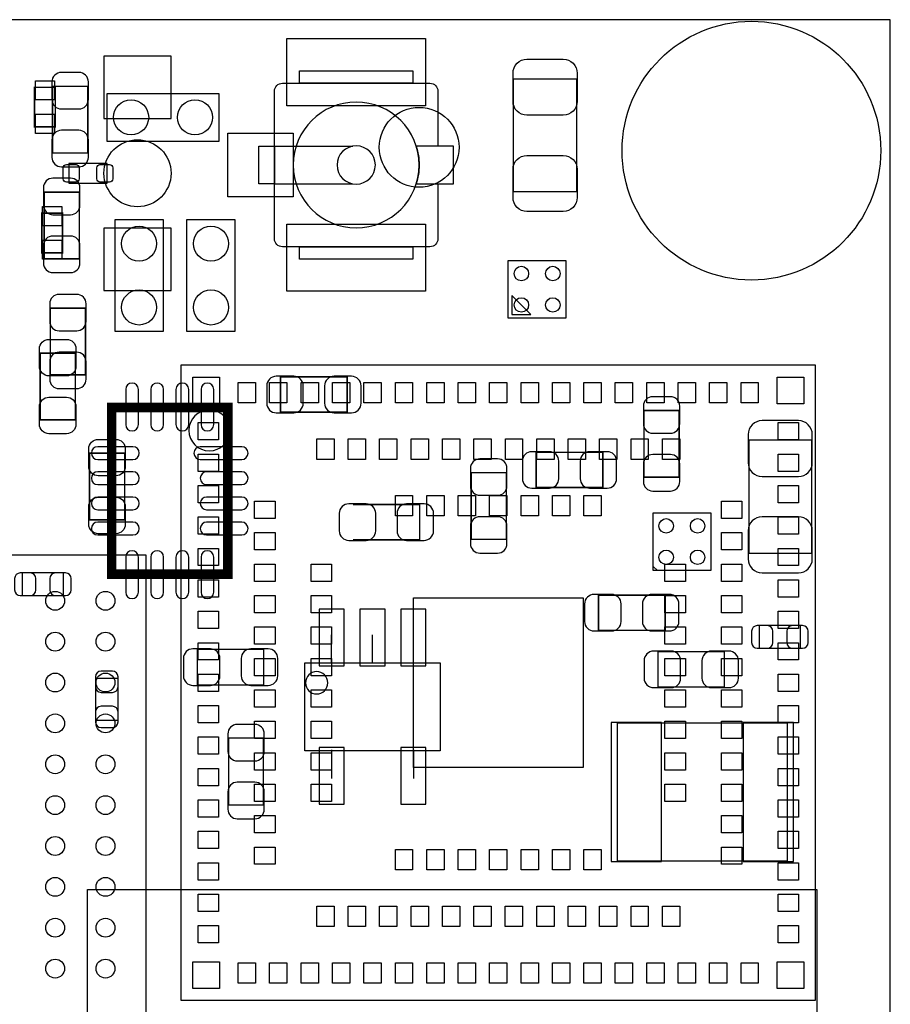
# Model space of a CAD drawing. Extents: x 6 to 62.7, y -1.8 to 30.1.
# Tile 7 of 7: x 47.4 to 61.2, y 14.5 to 30.1. Entities that reach past the tile are written whole.
import ezdxf

# ---------------------------------------------------------------- set-up
doc = ezdxf.new("R2010")
doc.units = 0
for name, color, linetype in [('BG_OUTLINE', 5, 'CONTINUOUS'), ('PG_ASSEMBLY_BOTTOM', 43, 'CONTINUOUS'), ('PG_ASSEMBLY_TOP', 23, 'CONTINUOUS'), ('PIN_BOTTOM', 211, 'CONTINUOUS'), ('PIN_TOP', 173, 'CONTINUOUS')]:
    doc.layers.add(name, color=color, linetype=linetype)

msp = doc.modelspace()

# ---------------------------------------------------------------- linework, layer by layer
at = {"layer": 'BG_OUTLINE'}
for points in [[(6.031992, 0), (61.210952, 0), (61.210952, 30.1117), (6.031992, 30.1117)], [(6.031992, 30.1117), (6.031992, 0), (61.210952, 0), (61.210952, 30.1117)]]:
    msp.add_lwpolyline(points, close=True, dxfattribs=at)
at = {"layer": 'PG_ASSEMBLY_BOTTOM'}
for points, const_width in [([(47.880778, 27.992324), (48.440594, 27.992324), (48.440594, 29.05252), (47.880778, 29.05252), (47.880778, 27.992324)], 0.024892), ([(48.306228, 27.370278), (47.746412, 27.370278), (47.746412, 26.310082), (48.306228, 26.310082), (48.306228, 27.370278)], 0.024892), ([(47.845472, 24.463502), (48.405288, 24.463502), (48.405288, 25.523698), (47.845472, 25.523698), (47.845472, 24.463502)], 0.024892), ([(51.509422, 24.430228), (51.509422, 23.870412), (52.569618, 23.870412), (52.569618, 24.430228), (51.509422, 24.430228)], 0.024892), ([(50.67046, 23.94458), (50.67046, 21.29282), (48.82134, 21.29282), (48.82134, 23.94458), (50.67046, 23.94458)], 0.1524), ([(57.291732, 22.835362), (57.851548, 22.835362), (57.851548, 23.895558), (57.291732, 23.895558), (57.291732, 22.835362)], 0.024892), ([(55.575962, 23.231348), (55.575962, 22.671532), (56.636158, 22.671532), (56.636158, 23.231348), (55.575962, 23.231348)], 0.024892), ([(54.540912, 21.847302), (55.100728, 21.847302), (55.100728, 22.907498), (54.540912, 22.907498), (54.540912, 21.847302)], 0.024892), ([(52.662582, 21.840952), (53.722778, 21.840952), (53.722778, 22.400768), (52.662582, 22.400768)], 0.024892), ([(57.626758, 20.400772), (57.626758, 20.960588), (56.566562, 20.960588), (56.566562, 20.400772), (57.626758, 20.400772)], 0.024892)]:
    msp.add_lwpolyline(points, dxfattribs=dict(at, const_width=const_width))
for points in [[(58.959496, 21.625052), (59.959748, 21.625052), (59.959748, 23.424896), (58.959496, 23.424896), (58.959496, 21.625052)], [(47.396654, 21.312886), (47.396654, 20.952714), (48.056546, 20.952714), (48.056546, 21.312886), (47.396654, 21.312886)], [(57.435242, 21.41601), (57.507886, 21.352002)], [(59.783726, 20.114514), (59.783726, 20.474686), (59.123834, 20.474686), (59.123834, 20.114514), (59.783726, 20.114514)], [(52.32146, 19.87042), (52.32146, 20.32762)], [(52.9717, 19.87042), (52.9717, 20.32762)], [(53.62194, 19.87042), (53.62194, 20.32762)], [(50.183542, 20.094448), (50.183542, 19.534632), (51.243738, 19.534632), (51.243738, 20.094448), (50.183542, 20.094448)], [(57.513982, 20.058888), (57.513982, 19.499072), (58.574178, 19.499072), (58.574178, 20.058888), (57.513982, 20.058888)], [(51.896518, 19.884644), (54.046628, 19.884644), (54.046628, 18.484596), (51.896518, 18.484596), (51.896518, 19.884644)], [(48.562768, 18.972276), (48.92294, 18.972276), (48.92294, 19.632168), (48.562768, 19.632168), (48.562768, 18.972276)], [(59.56935, 16.730726), (56.86933, 16.730726), (56.86933, 18.93062), (59.56935, 18.93062), (59.56935, 16.730726)], [(50.680112, 17.623282), (51.239928, 17.623282), (51.239928, 18.683478), (50.680112, 18.683478), (50.680112, 17.623282)], [(52.32146, 18.49882), (52.32146, 18.04162)], [(53.62194, 18.49882), (53.62194, 18.04162)]]:
    msp.add_lwpolyline(points, dxfattribs=at)
for points in [[(57.435242, 22.269958), (58.353198, 22.269958), (58.353198, 21.352002), (57.435242, 21.352002)], [(60.03925, 16.278352), (60.03925, 3.178302), (48.439324, 3.178302), (48.439324, 16.278352)]]:
    msp.add_lwpolyline(points, close=True, dxfattribs=at)
msp.add_lwpolyline([(52.2605, 19.56562, 1), (51.9049, 19.56562, 1), (52.2605, 19.56562)], format="xyb", dxfattribs=at)
at = {"layer": 'PG_ASSEMBLY_TOP'}
for points in [[(51.810666, 29.299408), (53.614066, 29.299408), (53.614066, 29.101288), (51.810666, 29.101288)], [(51.162966, 28.100528), (51.411886, 28.100528), (51.411886, 27.501088), (51.162966, 27.501088)], [(48.749458, 27.513788), (48.749458, 27.823668), (48.139858, 27.823668), (48.139858, 27.513788)], [(51.810666, 26.500328), (53.614066, 26.500328), (53.614066, 26.302208), (51.810666, 26.302208)], [(55.19039, 25.42413), (55.490364, 25.42413), (55.19039, 25.724104)], [(49.922938, 14.5161), (60.022994, 14.5161), (60.022994, 24.616156), (49.922938, 24.616156)]]:
    msp.add_lwpolyline(points, close=True, dxfattribs=at)
for points in [[(56.217566, 27.372818), (55.217314, 27.372818), (55.217314, 29.172662), (56.217566, 29.172662), (56.217566, 27.372818)], [(54.012846, 28.974288), (54.012846, 28.100528)], [(50.527966, 28.176728), (48.749966, 28.176728), (48.749966, 28.938728), (50.527966, 28.938728), (50.527966, 28.176728)], [(51.411886, 28.100528), (52.659026, 28.100528)], [(51.411886, 27.501088), (52.659026, 27.501088)], [(49.638966, 26.932128), (49.638966, 25.154128), (48.876966, 25.154128), (48.876966, 26.932128), (49.638966, 26.932128)], [(50.019966, 25.154128), (50.019966, 26.932128), (50.781966, 26.932128), (50.781966, 25.154128), (50.019966, 25.154128)], [(56.049418, 25.365202), (55.131462, 25.365202), (55.131462, 26.283158), (56.049418, 26.283158), (56.049418, 25.365202)], [(39.272464, 6.49478), (49.37252, 6.49478), (49.37252, 21.59508), (39.907464, 21.59508), (39.272464, 20.96008), (39.272464, 6.49478)]]:
    msp.add_lwpolyline(points, dxfattribs=at)
for points, const_width in [([(47.595282, 28.406344), (47.595282, 29.036264), (47.925482, 29.036264), (47.925482, 28.406344), (47.595282, 28.406344)], 0.0254), ([(47.70882, 26.40584), (47.70882, 27.03576), (48.03902, 27.03576), (48.03902, 26.40584), (47.70882, 26.40584)], 0.0254), ([(47.682912, 24.807418), (48.242728, 24.807418), (48.242728, 23.747222), (47.682912, 23.747222), (47.682912, 24.807418)], 0.024892), ([(49.027588, 22.157182), (48.467772, 22.157182), (48.467772, 23.217378), (49.027588, 23.217378), (49.027588, 22.157182)], 0.024892)]:
    msp.add_lwpolyline(points, dxfattribs=dict(at, const_width=const_width))
for points in [[(54.012846, 27.501088), (54.012846, 26.627328, -0.411882), (53.885846, 26.500328), (51.538886, 26.500328, -0.411882), (51.411886, 26.627328), (51.411886, 28.974288, -0.411882), (51.538886, 29.101288), (53.885846, 29.101288, -0.411882), (54.012846, 28.974288)], [(53.713126, 27.800808, 1), (51.711606, 27.800808, 1), (53.713126, 27.800808)], [(53.017166, 27.800808, 1), (52.407566, 27.800808, 1), (53.017166, 27.800808)], [(50.70094, 23.579328, 1), (50.050192, 23.579328, 1), (50.70094, 23.579328)]]:
    msp.add_lwpolyline(points, format="xyb", dxfattribs=at)
msp.add_lwpolyline([(53.667406, 27.501088), (54.261766, 27.501088), (54.261766, 28.100528), (53.667406, 28.100528, -0.076444), (53.713126, 27.800808, -0.07684)], format="xyb", close=True, dxfattribs=at)
at = {"layer": 'PIN_BOTTOM'}
for points in [[(48.699166, 29.531818), (48.699166, 28.541218), (49.765966, 28.541218), (49.765966, 29.531818)], [(48.699166, 26.796238), (48.699166, 25.805638), (49.765966, 25.805638), (49.765966, 26.796238)], [(52.121435, 20.734401), (52.121435, 19.834479), (52.521485, 19.834479), (52.521485, 20.734401)], [(52.771675, 20.734401), (52.771675, 19.834479), (53.171725, 19.834479), (53.171725, 20.734401)], [(53.421915, 20.734401), (53.421915, 19.834479), (53.821965, 19.834479), (53.821965, 20.734401)], [(57.57037, 16.7259), (57.57037, 18.9357), (56.77027, 18.9357), (56.77027, 16.7259)], [(59.66841, 16.7259), (59.66841, 18.9357), (58.86831, 18.9357), (58.86831, 16.7259)], [(52.121435, 18.534761), (52.121435, 17.634839), (52.521485, 17.634839), (52.521485, 18.534761)], [(53.421915, 18.534761), (53.421915, 17.634839), (53.821965, 17.634839), (53.821965, 18.534761)]]:
    msp.add_lwpolyline(points, close=True, dxfattribs=at)
for points in [[(47.870618, 29.12237), (47.870618, 28.842462, 0.414846), (48.020732, 28.692348), (48.30064, 28.692348, 0.414846), (48.450754, 28.842462), (48.450754, 29.12237, 0.414846), (48.30064, 29.272484), (48.020732, 29.272484, 0.414846)], [(48.450754, 27.922474), (48.450754, 28.202382, 0.414846), (48.30064, 28.352496), (48.020732, 28.352496, 0.414846), (47.870618, 28.202382), (47.870618, 27.922474, 0.414846), (48.020732, 27.77236), (48.30064, 27.77236, 0.414846)], [(47.736252, 27.440128), (47.736252, 27.16022, 0.414846), (47.886366, 27.010106), (48.166274, 27.010106, 0.414846), (48.316388, 27.16022), (48.316388, 27.440128, 0.414846), (48.166274, 27.590242), (47.886366, 27.590242, 0.414846)], [(48.316388, 26.240232), (48.316388, 26.52014, 0.414846), (48.166274, 26.670254), (47.886366, 26.670254, 0.414846), (47.736252, 26.52014), (47.736252, 26.240232, 0.414846), (47.886366, 26.090118), (48.166274, 26.090118, 0.414846)], [(47.835312, 25.593548), (47.835312, 25.31364, 0.414846), (47.985426, 25.163526), (48.265334, 25.163526, 0.414846), (48.415448, 25.31364), (48.415448, 25.593548, 0.414846), (48.265334, 25.743662), (47.985426, 25.743662, 0.414846)], [(48.415448, 24.393652), (48.415448, 24.67356, 0.414846), (48.265334, 24.823674), (47.985426, 24.823674, 0.414846), (47.835312, 24.67356), (47.835312, 24.393652, 0.414846), (47.985426, 24.243538), (48.265334, 24.243538, 0.414846)], [(51.439572, 23.860252), (51.71948, 23.860252, 0.414846), (51.869594, 24.010366), (51.869594, 24.290274, 0.414846), (51.71948, 24.440388), (51.439572, 24.440388, 0.414846), (51.289458, 24.290274), (51.289458, 24.010366, 0.414846)], [(52.639468, 24.440388), (52.35956, 24.440388, 0.414846), (52.209446, 24.290274), (52.209446, 24.010366, 0.414846), (52.35956, 23.860252), (52.639468, 23.860252, 0.414846), (52.789582, 24.010366), (52.789582, 24.290274, 0.414846)], [(49.24806, 23.6728), (49.24806, 24.2316, 1), (49.04486, 24.2316), (49.04486, 23.6728, 1)], [(49.64684, 23.6728), (49.64684, 24.2316, 1), (49.44364, 24.2316), (49.44364, 23.6728, 1)], [(50.04816, 23.6728), (50.04816, 24.2316, 1), (49.84496, 24.2316), (49.84496, 23.6728, 1)], [(50.44694, 23.6728), (50.44694, 24.2316, 1), (50.24374, 24.2316), (50.24374, 23.6728, 1)], [(57.281572, 23.965408), (57.281572, 23.6855, 0.414846), (57.431686, 23.535386), (57.711594, 23.535386, 0.414846), (57.861708, 23.6855), (57.861708, 23.965408, 0.414846), (57.711594, 24.115522), (57.431686, 24.115522, 0.414846)], [(58.94959, 23.515066), (58.94959, 23.064978, 0.414414), (59.169554, 22.845014), (59.74969, 22.845014, 0.414414), (59.969654, 23.064978), (59.969654, 23.515066, 0.414414), (59.74969, 23.73503), (59.169554, 23.73503, 0.414414)], [(48.60036, 23.11654), (49.15916, 23.11654, 1), (49.15916, 23.31974), (48.60036, 23.31974, 1)], [(50.23104, 23.11654), (50.89144, 23.11654, 1), (50.89144, 23.31974), (50.23104, 23.31974, 1)], [(55.506112, 22.661372), (55.78602, 22.661372, 0.414846), (55.936134, 22.811486), (55.936134, 23.091394, 0.414846), (55.78602, 23.241508), (55.506112, 23.241508, 0.414846), (55.355998, 23.091394), (55.355998, 22.811486, 0.414846)], [(56.706008, 23.241508), (56.4261, 23.241508, 0.414846), (56.275986, 23.091394), (56.275986, 22.811486, 0.414846), (56.4261, 22.661372), (56.706008, 22.661372, 0.414846), (56.856122, 22.811486), (56.856122, 23.091394, 0.414846)], [(57.861708, 22.765512), (57.861708, 23.04542, 0.414846), (57.711594, 23.195534), (57.431686, 23.195534, 0.414846), (57.281572, 23.04542), (57.281572, 22.765512, 0.414846), (57.431686, 22.615398), (57.711594, 22.615398, 0.414846)], [(54.530752, 22.977348), (54.530752, 22.69744, 0.414846), (54.680866, 22.547326), (54.960774, 22.547326, 0.414846), (55.110888, 22.69744), (55.110888, 22.977348, 0.414846), (54.960774, 23.127462), (54.680866, 23.127462, 0.414846)], [(48.60036, 22.71776), (49.15916, 22.71776, 1), (49.15916, 22.92096), (48.60036, 22.92096, 1)], [(50.33264, 22.71776), (50.89144, 22.71776, 1), (50.89144, 22.92096), (50.33264, 22.92096, 1)], [(48.60036, 22.31644), (49.15916, 22.31644, 1), (49.15916, 22.51964), (48.60036, 22.51964, 1)], [(50.33264, 22.31644), (50.89144, 22.31644, 1), (50.89144, 22.51964), (50.33264, 22.51964, 1)], [(52.592732, 21.830792), (52.87264, 21.830792, 0.414846), (53.022754, 21.980906), (53.022754, 22.260814, 0.414846), (52.87264, 22.410928), (52.592732, 22.410928, 0.414846), (52.442618, 22.260814), (52.442618, 21.980906, 0.414846)], [(53.792628, 22.410928), (53.51272, 22.410928, 0.414846), (53.362606, 22.260814), (53.362606, 21.980906, 0.414846), (53.51272, 21.830792), (53.792628, 21.830792, 0.414846), (53.942742, 21.980906), (53.942742, 22.260814, 0.414846)], [(48.60036, 21.91766), (49.15916, 21.91766, 1), (49.15916, 22.12086), (48.60036, 22.12086, 1)], [(50.33264, 21.91766), (50.89144, 21.91766, 1), (50.89144, 22.12086), (50.33264, 22.12086, 1)], [(55.110888, 21.777452), (55.110888, 22.05736, 0.414846), (54.960774, 22.207474), (54.680866, 22.207474, 0.414846), (54.530752, 22.05736), (54.530752, 21.777452, 0.414846), (54.680866, 21.627338), (54.960774, 21.627338, 0.414846)], [(59.969654, 21.534882), (59.969654, 21.98497, 0.414414), (59.74969, 22.204934), (59.169554, 22.204934, 0.414414), (58.94959, 21.98497), (58.94959, 21.534882, 0.414414), (59.169554, 21.314918), (59.74969, 21.314918, 0.414414)], [(49.24806, 21.0058), (49.24806, 21.5646, 1), (49.04486, 21.5646), (49.04486, 21.0058, 1)], [(49.64684, 21.0058), (49.64684, 21.5646, 1), (49.44364, 21.5646), (49.44364, 21.0058, 1)], [(50.04816, 21.0058), (50.04816, 21.5646, 1), (49.84496, 21.5646), (49.84496, 21.0058, 1)], [(50.44694, 21.0058), (50.44694, 21.5646, 1), (50.24374, 21.5646), (50.24374, 21.0058, 1)], [(47.366682, 20.952714), (47.526702, 20.952714, 0.413587), (47.616618, 21.042884), (47.616618, 21.222716, 0.413587), (47.526702, 21.312886), (47.366682, 21.312886, 0.413587), (47.276766, 21.222716), (47.276766, 21.042884, 0.413587)], [(48.086518, 21.312886), (47.926498, 21.312886, 0.413587), (47.836582, 21.222716), (47.836582, 21.042884, 0.413587), (47.926498, 20.952714), (48.086518, 20.952714, 0.413587), (48.176434, 21.042884), (48.176434, 21.222716, 0.413587)], [(56.496712, 20.390612), (56.77662, 20.390612, 0.414846), (56.926734, 20.540726), (56.926734, 20.820634, 0.414846), (56.77662, 20.970748), (56.496712, 20.970748, 0.414846), (56.346598, 20.820634), (56.346598, 20.540726, 0.414846)], [(57.696608, 20.970748), (57.4167, 20.970748, 0.414846), (57.266586, 20.820634), (57.266586, 20.540726, 0.414846), (57.4167, 20.390612), (57.696608, 20.390612, 0.414846), (57.846722, 20.540726), (57.846722, 20.820634, 0.414846)], [(59.093862, 20.114514), (59.253882, 20.114514, 0.413587), (59.343798, 20.204684), (59.343798, 20.384516, 0.413587), (59.253882, 20.474686), (59.093862, 20.474686, 0.413587), (59.003946, 20.384516), (59.003946, 20.204684, 0.413587)], [(59.813698, 20.474686), (59.653678, 20.474686, 0.413587), (59.563762, 20.384516), (59.563762, 20.204684, 0.413587), (59.653678, 20.114514), (59.813698, 20.114514, 0.413587), (59.903614, 20.204684), (59.903614, 20.384516, 0.413587)], [(50.113692, 19.524472), (50.3936, 19.524472, 0.414846), (50.543714, 19.674586), (50.543714, 19.954494, 0.414846), (50.3936, 20.104608), (50.113692, 20.104608, 0.414846), (49.963578, 19.954494), (49.963578, 19.674586, 0.414846)], [(51.313588, 20.104608), (51.03368, 20.104608, 0.414846), (50.883566, 19.954494), (50.883566, 19.674586, 0.414846), (51.03368, 19.524472), (51.313588, 19.524472, 0.414846), (51.463702, 19.674586), (51.463702, 19.954494, 0.414846)], [(57.444132, 19.488912), (57.72404, 19.488912, 0.414846), (57.874154, 19.639026), (57.874154, 19.918934, 0.414846), (57.72404, 20.069048), (57.444132, 20.069048, 0.414846), (57.294018, 19.918934), (57.294018, 19.639026, 0.414846)], [(58.644028, 20.069048), (58.36412, 20.069048, 0.414846), (58.214006, 19.918934), (58.214006, 19.639026, 0.414846), (58.36412, 19.488912), (58.644028, 19.488912, 0.414846), (58.794142, 19.639026), (58.794142, 19.918934, 0.414846)], [(48.562768, 19.66214), (48.562768, 19.50212, 0.413587), (48.652938, 19.412204), (48.83277, 19.412204, 0.413587), (48.92294, 19.50212), (48.92294, 19.66214, 0.413587), (48.83277, 19.752056), (48.652938, 19.752056, 0.413587)], [(48.92294, 18.942304), (48.92294, 19.102324, 0.413587), (48.83277, 19.19224), (48.652938, 19.19224, 0.413587), (48.562768, 19.102324), (48.562768, 18.942304, 0.413587), (48.652938, 18.852388), (48.83277, 18.852388, 0.413587)], [(50.669952, 18.753328), (50.669952, 18.47342, 0.414846), (50.820066, 18.323306), (51.099974, 18.323306, 0.414846), (51.250088, 18.47342), (51.250088, 18.753328, 0.414846), (51.099974, 18.903442), (50.820066, 18.903442, 0.414846)], [(51.250088, 17.553432), (51.250088, 17.83334, 0.414846), (51.099974, 17.983454), (50.820066, 17.983454, 0.414846), (50.669952, 17.83334), (50.669952, 17.553432, 0.414846), (50.820066, 17.403318), (51.099974, 17.403318, 0.414846)]]:
    msp.add_lwpolyline(points, format="xyb", close=True, dxfattribs=at)
for centre, radius in [((59.001152, 28.0289), 2.0574), ((53.71338, 28.08224), 0.635), ((49.232566, 27.668728), 0.5334), ((57.644284, 22.060916), 0.115062), ((58.144156, 22.060916), 0.115062), ((57.644284, 21.561044), 0.115062), ((58.144156, 21.561044), 0.115062)]:
    msp.add_circle(centre, radius, dxfattribs=at)
at = {"layer": 'PIN_TOP'}
for points in [[(51.607466, 29.809948), (53.817266, 29.809948), (53.817266, 28.743148), (51.607466, 28.743148)], [(47.912782, 28.835858), (47.607982, 28.835858), (47.607982, 29.140658), (47.912782, 29.140658)], [(47.912782, 28.30195), (47.607982, 28.30195), (47.607982, 28.60675), (47.912782, 28.60675)], [(50.667666, 28.308808), (51.709066, 28.308808), (51.709066, 27.292808), (50.667666, 27.292808)], [(48.02632, 26.835354), (47.72152, 26.835354), (47.72152, 27.140154), (48.02632, 27.140154)], [(51.607466, 26.858468), (53.817266, 26.858468), (53.817266, 25.791668), (51.607466, 25.791668)], [(48.02632, 26.301446), (47.72152, 26.301446), (47.72152, 26.606246), (48.02632, 26.606246)], [(50.111025, 24.428069), (50.534951, 24.428069), (50.534951, 24.004143), (50.111025, 24.004143)], [(51.110515, 24.343614), (51.110515, 24.018494), (50.835433, 24.018494), (50.835433, 24.343614)], [(51.610387, 24.343614), (51.610387, 24.018494), (51.335305, 24.018494), (51.335305, 24.343614)], [(52.110513, 24.343614), (52.110513, 24.018494), (51.835431, 24.018494), (51.835431, 24.343614)], [(52.610385, 24.343614), (52.610385, 24.018494), (52.335303, 24.018494), (52.335303, 24.343614)], [(53.110511, 24.343614), (53.110511, 24.018494), (52.835429, 24.018494), (52.835429, 24.343614)], [(53.610383, 24.343614), (53.610383, 24.018494), (53.335301, 24.018494), (53.335301, 24.343614)], [(54.110509, 24.343614), (54.110509, 24.018494), (53.835427, 24.018494), (53.835427, 24.343614)], [(54.610381, 24.343614), (54.610381, 24.018494), (54.335299, 24.018494), (54.335299, 24.343614)], [(55.110507, 24.343614), (55.110507, 24.018494), (54.835425, 24.018494), (54.835425, 24.343614)], [(55.610633, 24.343614), (55.610633, 24.018494), (55.335551, 24.018494), (55.335551, 24.343614)], [(56.110505, 24.343614), (56.110505, 24.018494), (55.835423, 24.018494), (55.835423, 24.343614)], [(56.610631, 24.343614), (56.610631, 24.018494), (56.335549, 24.018494), (56.335549, 24.343614)], [(57.110503, 24.343614), (57.110503, 24.018494), (56.835421, 24.018494), (56.835421, 24.343614)], [(57.610629, 24.343614), (57.610629, 24.018494), (57.335547, 24.018494), (57.335547, 24.343614)], [(58.110501, 24.343614), (58.110501, 24.018494), (57.835419, 24.018494), (57.835419, 24.343614)], [(58.610627, 24.343614), (58.610627, 24.018494), (58.335545, 24.018494), (58.335545, 24.343614)], [(59.110499, 24.343614), (59.110499, 24.018494), (58.835417, 24.018494), (58.835417, 24.343614)], [(59.834653, 24.427815), (59.834653, 24.003889), (59.410727, 24.003889), (59.410727, 24.427815)], [(50.19548, 23.703661), (50.5206, 23.703661), (50.5206, 23.428579), (50.19548, 23.428579)], [(59.750452, 23.428579), (59.425332, 23.428579), (59.425332, 23.703661), (59.750452, 23.703661)], [(52.360449, 23.443692), (52.360449, 23.118572), (52.085367, 23.118572), (52.085367, 23.443692)], [(52.860575, 23.443692), (52.860575, 23.118572), (52.585493, 23.118572), (52.585493, 23.443692)], [(53.360447, 23.443692), (53.360447, 23.118572), (53.085365, 23.118572), (53.085365, 23.443692)], [(53.860573, 23.443692), (53.860573, 23.118572), (53.585491, 23.118572), (53.585491, 23.443692)], [(54.360445, 23.443692), (54.360445, 23.118572), (54.085363, 23.118572), (54.085363, 23.443692)], [(54.860571, 23.443692), (54.860571, 23.118572), (54.585489, 23.118572), (54.585489, 23.443692)], [(55.360443, 23.443692), (55.360443, 23.118572), (55.085361, 23.118572), (55.085361, 23.443692)], [(55.860569, 23.443692), (55.860569, 23.118572), (55.585487, 23.118572), (55.585487, 23.443692)], [(56.360441, 23.443692), (56.360441, 23.118572), (56.085359, 23.118572), (56.085359, 23.443692)], [(56.860567, 23.443692), (56.860567, 23.118572), (56.585485, 23.118572), (56.585485, 23.443692)], [(57.360439, 23.443692), (57.360439, 23.118572), (57.085357, 23.118572), (57.085357, 23.443692)], [(57.860565, 23.443692), (57.860565, 23.118572), (57.585483, 23.118572), (57.585483, 23.443692)], [(50.19548, 23.203789), (50.5206, 23.203789), (50.5206, 22.928707), (50.19548, 22.928707)], [(59.750452, 22.928707), (59.425332, 22.928707), (59.425332, 23.203789), (59.750452, 23.203789)], [(50.19548, 22.703663), (50.5206, 22.703663), (50.5206, 22.428581), (50.19548, 22.428581)], [(59.750452, 22.428581), (59.425332, 22.428581), (59.425332, 22.703663), (59.750452, 22.703663)], [(51.095402, 22.453727), (51.420522, 22.453727), (51.420522, 22.178645), (51.095402, 22.178645)], [(53.610383, 22.54377), (53.610383, 22.21865), (53.335301, 22.21865), (53.335301, 22.54377)], [(54.110509, 22.54377), (54.110509, 22.21865), (53.835427, 22.21865), (53.835427, 22.54377)], [(54.610381, 22.54377), (54.610381, 22.21865), (54.335299, 22.21865), (54.335299, 22.54377)], [(55.110507, 22.54377), (55.110507, 22.21865), (54.835425, 22.21865), (54.835425, 22.54377)], [(55.610633, 22.54377), (55.610633, 22.21865), (55.335551, 22.21865), (55.335551, 22.54377)], [(56.110505, 22.54377), (56.110505, 22.21865), (55.835423, 22.21865), (55.835423, 22.54377)], [(56.610631, 22.54377), (56.610631, 22.21865), (56.335549, 22.21865), (56.335549, 22.54377)], [(58.85053, 22.178645), (58.52541, 22.178645), (58.52541, 22.453727), (58.85053, 22.453727)], [(50.19548, 22.203791), (50.5206, 22.203791), (50.5206, 21.928709), (50.19548, 21.928709)], [(59.750452, 21.928709), (59.425332, 21.928709), (59.425332, 22.203791), (59.750452, 22.203791)], [(51.095402, 21.953601), (51.420522, 21.953601), (51.420522, 21.678519), (51.095402, 21.678519)], [(58.85053, 21.678519), (58.52541, 21.678519), (58.52541, 21.953601), (58.85053, 21.953601)], [(50.19548, 21.703665), (50.5206, 21.703665), (50.5206, 21.428583), (50.19548, 21.428583)], [(59.750452, 21.428583), (59.425332, 21.428583), (59.425332, 21.703665), (59.750452, 21.703665)], [(51.095402, 21.453729), (51.420522, 21.453729), (51.420522, 21.178647), (51.095402, 21.178647)], [(51.995324, 21.453729), (52.320444, 21.453729), (52.320444, 21.178647), (51.995324, 21.178647)], [(57.950608, 21.178647), (57.625488, 21.178647), (57.625488, 21.453729), (57.950608, 21.453729)], [(58.85053, 21.178647), (58.52541, 21.178647), (58.52541, 21.453729), (58.85053, 21.453729)], [(50.19548, 21.203793), (50.5206, 21.203793), (50.5206, 20.928711), (50.19548, 20.928711)], [(59.750452, 20.928711), (59.425332, 20.928711), (59.425332, 21.203793), (59.750452, 21.203793)], [(51.095402, 20.953603), (51.420522, 20.953603), (51.420522, 20.678521), (51.095402, 20.678521)], [(51.995324, 20.953603), (52.320444, 20.953603), (52.320444, 20.678521), (51.995324, 20.678521)], [(53.622956, 20.916138), (56.322976, 20.916138), (56.322976, 18.216118), (53.622956, 18.216118)], [(57.950608, 20.678521), (57.625488, 20.678521), (57.625488, 20.953603), (57.950608, 20.953603)], [(58.85053, 20.678521), (58.52541, 20.678521), (58.52541, 20.953603), (58.85053, 20.953603)], [(50.19548, 20.703667), (50.5206, 20.703667), (50.5206, 20.428585), (50.19548, 20.428585)], [(59.750452, 20.428585), (59.425332, 20.428585), (59.425332, 20.703667), (59.750452, 20.703667)], [(51.095402, 20.453731), (51.420522, 20.453731), (51.420522, 20.178649), (51.095402, 20.178649)], [(51.995324, 20.453731), (52.320444, 20.453731), (52.320444, 20.178649), (51.995324, 20.178649)], [(57.950608, 20.178649), (57.625488, 20.178649), (57.625488, 20.453731), (57.950608, 20.453731)], [(58.85053, 20.178649), (58.52541, 20.178649), (58.52541, 20.453731), (58.85053, 20.453731)], [(50.19548, 20.203795), (50.5206, 20.203795), (50.5206, 19.928713), (50.19548, 19.928713)], [(59.750452, 19.928713), (59.425332, 19.928713), (59.425332, 20.203795), (59.750452, 20.203795)], [(51.095402, 19.953605), (51.420522, 19.953605), (51.420522, 19.678523), (51.095402, 19.678523)], [(51.995324, 19.953605), (52.320444, 19.953605), (52.320444, 19.678523), (51.995324, 19.678523)], [(57.950608, 19.678523), (57.625488, 19.678523), (57.625488, 19.953605), (57.950608, 19.953605)], [(58.85053, 19.678523), (58.52541, 19.678523), (58.52541, 19.953605), (58.85053, 19.953605)], [(50.19548, 19.703669), (50.5206, 19.703669), (50.5206, 19.428587), (50.19548, 19.428587)], [(59.750452, 19.428587), (59.425332, 19.428587), (59.425332, 19.703669), (59.750452, 19.703669)], [(51.095402, 19.453733), (51.420522, 19.453733), (51.420522, 19.178651), (51.095402, 19.178651)], [(51.995324, 19.453733), (52.320444, 19.453733), (52.320444, 19.178651), (51.995324, 19.178651)], [(57.950608, 19.178651), (57.625488, 19.178651), (57.625488, 19.453733), (57.950608, 19.453733)], [(58.85053, 19.178651), (58.52541, 19.178651), (58.52541, 19.453733), (58.85053, 19.453733)], [(50.19548, 19.203543), (50.5206, 19.203543), (50.5206, 18.928461), (50.19548, 18.928461)], [(59.750452, 18.928461), (59.425332, 18.928461), (59.425332, 19.203543), (59.750452, 19.203543)], [(51.095402, 18.953607), (51.420522, 18.953607), (51.420522, 18.678525), (51.095402, 18.678525)], [(51.995324, 18.953607), (52.320444, 18.953607), (52.320444, 18.678525), (51.995324, 18.678525)], [(57.950608, 18.678525), (57.625488, 18.678525), (57.625488, 18.953607), (57.950608, 18.953607)], [(58.85053, 18.678525), (58.52541, 18.678525), (58.52541, 18.953607), (58.85053, 18.953607)], [(50.19548, 18.703671), (50.5206, 18.703671), (50.5206, 18.428589), (50.19548, 18.428589)], [(59.750452, 18.428589), (59.425332, 18.428589), (59.425332, 18.703671), (59.750452, 18.703671)], [(51.095402, 18.453735), (51.420522, 18.453735), (51.420522, 18.178653), (51.095402, 18.178653)], [(51.995324, 18.453735), (52.320444, 18.453735), (52.320444, 18.178653), (51.995324, 18.178653)], [(57.950608, 18.178653), (57.625488, 18.178653), (57.625488, 18.453735), (57.950608, 18.453735)], [(58.85053, 18.178653), (58.52541, 18.178653), (58.52541, 18.453735), (58.85053, 18.453735)], [(50.19548, 18.203545), (50.5206, 18.203545), (50.5206, 17.928463), (50.19548, 17.928463)], [(59.750452, 17.928463), (59.425332, 17.928463), (59.425332, 18.203545), (59.750452, 18.203545)], [(51.095402, 17.953609), (51.420522, 17.953609), (51.420522, 17.678527), (51.095402, 17.678527)], [(51.995324, 17.953609), (52.320444, 17.953609), (52.320444, 17.678527), (51.995324, 17.678527)], [(57.950608, 17.678527), (57.625488, 17.678527), (57.625488, 17.953609), (57.950608, 17.953609)], [(58.85053, 17.678527), (58.52541, 17.678527), (58.52541, 17.953609), (58.85053, 17.953609)], [(50.19548, 17.703673), (50.5206, 17.703673), (50.5206, 17.428591), (50.19548, 17.428591)], [(59.750452, 17.428591), (59.425332, 17.428591), (59.425332, 17.703673), (59.750452, 17.703673)], [(51.095402, 17.453737), (51.420522, 17.453737), (51.420522, 17.178655), (51.095402, 17.178655)], [(58.85053, 17.178655), (58.52541, 17.178655), (58.52541, 17.453737), (58.85053, 17.453737)], [(50.19548, 17.203547), (50.5206, 17.203547), (50.5206, 16.928465), (50.19548, 16.928465)], [(59.750452, 16.928465), (59.425332, 16.928465), (59.425332, 17.203547), (59.750452, 17.203547)], [(51.095402, 16.953611), (51.420522, 16.953611), (51.420522, 16.678529), (51.095402, 16.678529)], [(53.335174, 16.588486), (53.335174, 16.913606), (53.610256, 16.913606), (53.610256, 16.588486)], [(53.8353, 16.588486), (53.8353, 16.913606), (54.110382, 16.913606), (54.110382, 16.588486)], [(54.335172, 16.588486), (54.335172, 16.913606), (54.610254, 16.913606), (54.610254, 16.588486)], [(54.835298, 16.588486), (54.835298, 16.913606), (55.11038, 16.913606), (55.11038, 16.588486)], [(55.335424, 16.588486), (55.335424, 16.913606), (55.610506, 16.913606), (55.610506, 16.588486)], [(55.835296, 16.588486), (55.835296, 16.913606), (56.110378, 16.913606), (56.110378, 16.588486)], [(56.335422, 16.588486), (56.335422, 16.913606), (56.610504, 16.913606), (56.610504, 16.588486)], [(58.85053, 16.678529), (58.52541, 16.678529), (58.52541, 16.953611), (58.85053, 16.953611)], [(50.19548, 16.703675), (50.5206, 16.703675), (50.5206, 16.428593), (50.19548, 16.428593)], [(59.750452, 16.428593), (59.425332, 16.428593), (59.425332, 16.703675), (59.750452, 16.703675)], [(50.19548, 16.203549), (50.5206, 16.203549), (50.5206, 15.928467), (50.19548, 15.928467)], [(59.750452, 15.928467), (59.425332, 15.928467), (59.425332, 16.203549), (59.750452, 16.203549)], [(52.08524, 15.688564), (52.08524, 16.013684), (52.360322, 16.013684), (52.360322, 15.688564)], [(52.585366, 15.688564), (52.585366, 16.013684), (52.860448, 16.013684), (52.860448, 15.688564)], [(53.085238, 15.688564), (53.085238, 16.013684), (53.36032, 16.013684), (53.36032, 15.688564)], [(53.585364, 15.688564), (53.585364, 16.013684), (53.860446, 16.013684), (53.860446, 15.688564)], [(54.085236, 15.688564), (54.085236, 16.013684), (54.360318, 16.013684), (54.360318, 15.688564)], [(54.585362, 15.688564), (54.585362, 16.013684), (54.860444, 16.013684), (54.860444, 15.688564)], [(55.085234, 15.688564), (55.085234, 16.013684), (55.360316, 16.013684), (55.360316, 15.688564)], [(55.58536, 15.688564), (55.58536, 16.013684), (55.860442, 16.013684), (55.860442, 15.688564)], [(56.085232, 15.688564), (56.085232, 16.013684), (56.360314, 16.013684), (56.360314, 15.688564)], [(56.585358, 15.688564), (56.585358, 16.013684), (56.86044, 16.013684), (56.86044, 15.688564)], [(57.08523, 15.688564), (57.08523, 16.013684), (57.360312, 16.013684), (57.360312, 15.688564)], [(57.585356, 15.688564), (57.585356, 16.013684), (57.860438, 16.013684), (57.860438, 15.688564)], [(50.19548, 15.703677), (50.5206, 15.703677), (50.5206, 15.428595), (50.19548, 15.428595)], [(59.750452, 15.428595), (59.425332, 15.428595), (59.425332, 15.703677), (59.750452, 15.703677)], [(50.111152, 14.704314), (50.111152, 15.12824), (50.535078, 15.12824), (50.535078, 14.704314)], [(50.835306, 14.788642), (50.835306, 15.113762), (51.110388, 15.113762), (51.110388, 14.788642)], [(51.335178, 14.788642), (51.335178, 15.113762), (51.61026, 15.113762), (51.61026, 14.788642)], [(51.835304, 14.788642), (51.835304, 15.113762), (52.110386, 15.113762), (52.110386, 14.788642)], [(52.335176, 14.788642), (52.335176, 15.113762), (52.610258, 15.113762), (52.610258, 14.788642)], [(52.835302, 14.788642), (52.835302, 15.113762), (53.110384, 15.113762), (53.110384, 14.788642)], [(53.335174, 14.788642), (53.335174, 15.113762), (53.610256, 15.113762), (53.610256, 14.788642)], [(53.8353, 14.788642), (53.8353, 15.113762), (54.110382, 15.113762), (54.110382, 14.788642)], [(54.335172, 14.788642), (54.335172, 15.113762), (54.610254, 15.113762), (54.610254, 14.788642)], [(54.835298, 14.788642), (54.835298, 15.113762), (55.11038, 15.113762), (55.11038, 14.788642)], [(55.335424, 14.788642), (55.335424, 15.113762), (55.610506, 15.113762), (55.610506, 14.788642)], [(55.835296, 14.788642), (55.835296, 15.113762), (56.110378, 15.113762), (56.110378, 14.788642)], [(56.335422, 14.788642), (56.335422, 15.113762), (56.610504, 15.113762), (56.610504, 14.788642)], [(56.835294, 14.788642), (56.835294, 15.113762), (57.110376, 15.113762), (57.110376, 14.788642)], [(57.33542, 14.788642), (57.33542, 15.113762), (57.610502, 15.113762), (57.610502, 14.788642)], [(57.835292, 14.788642), (57.835292, 15.113762), (58.110374, 15.113762), (58.110374, 14.788642)], [(58.335418, 14.788642), (58.335418, 15.113762), (58.6105, 15.113762), (58.6105, 14.788642)], [(58.83529, 14.788642), (58.83529, 15.113762), (59.110372, 15.113762), (59.110372, 14.788642)], [(59.834145, 14.704441), (59.410219, 14.704441), (59.410219, 15.128367), (59.834145, 15.128367)]]:
    msp.add_lwpolyline(points, close=True, dxfattribs=at)
for points in [[(56.227472, 29.262832), (56.227472, 28.812744, -0.414414), (56.007508, 28.59278), (55.427372, 28.59278, -0.414414), (55.207408, 28.812744), (55.207408, 29.262832, -0.414414), (55.427372, 29.482796), (56.007508, 29.482796, -0.414414)], [(55.207408, 27.282648), (55.207408, 27.732736, -0.414414), (55.427372, 27.9527), (56.007508, 27.9527, -0.414414), (56.227472, 27.732736), (56.227472, 27.282648, -0.414414), (56.007508, 27.062684), (55.427372, 27.062684, -0.414414)], [(48.050958, 27.757628, -0.414214), (48.101758, 27.808428), (48.254158, 27.808428, -0.414214), (48.304958, 27.757628), (48.304958, 27.579828, -0.414214), (48.254158, 27.529028), (48.101758, 27.529028, -0.414214), (48.050958, 27.579828)], [(48.584358, 27.757628, -0.414214), (48.635158, 27.808428), (48.787558, 27.808428, -0.414214), (48.838358, 27.757628), (48.838358, 27.579828, -0.414214), (48.787558, 27.529028), (48.635158, 27.529028, -0.414214), (48.584358, 27.579828)], [(48.252888, 24.877268), (48.252888, 24.59736, -0.414846), (48.102774, 24.447246), (47.822866, 24.447246, -0.414846), (47.672752, 24.59736), (47.672752, 24.877268, -0.414846), (47.822866, 25.027382), (48.102774, 25.027382, -0.414846)], [(47.672752, 23.677372), (47.672752, 23.95728, -0.414846), (47.822866, 24.107394), (48.102774, 24.107394, -0.414846), (48.252888, 23.95728), (48.252888, 23.677372, -0.414846), (48.102774, 23.527258), (47.822866, 23.527258, -0.414846)], [(49.037748, 23.287228), (49.037748, 23.00732, -0.414846), (48.887634, 22.857206), (48.607726, 22.857206, -0.414846), (48.457612, 23.00732), (48.457612, 23.287228, -0.414846), (48.607726, 23.437342), (48.887634, 23.437342, -0.414846)], [(48.457612, 22.087332), (48.457612, 22.36724, -0.414846), (48.607726, 22.517354), (48.887634, 22.517354, -0.414846), (49.037748, 22.36724), (49.037748, 22.087332, -0.414846), (48.887634, 21.937218), (48.607726, 21.937218, -0.414846)]]:
    msp.add_lwpolyline(points, format="xyb", close=True, dxfattribs=at)
for centre, radius in [((59.001152, 28.0289), 2.0574), ((49.130966, 28.557728), 0.2794), ((50.146966, 28.557728), 0.2794), ((49.257966, 26.551128), 0.2794), ((50.400966, 26.551128), 0.2794), ((55.340504, 26.074116), 0.115062), ((55.840376, 26.074116), 0.115062), ((49.257966, 25.535128), 0.2794), ((50.400966, 25.535128), 0.2794), ((55.340504, 25.574244), 0.115062), ((55.840376, 25.574244), 0.115062), ((47.922434, 20.86991), 0.149987), ((48.722534, 20.86991), 0.149987), ((47.922434, 20.219924), 0.149987), ((48.722534, 20.219924), 0.149987), ((47.922434, 19.569938), 0.149987), ((48.722534, 19.569938), 0.149987), ((47.922434, 18.919952), 0.149987), ((48.722534, 18.919952), 0.149987), ((47.922434, 18.269966), 0.149987), ((48.722534, 18.269966), 0.149987), ((47.922434, 17.61998), 0.149987), ((48.722534, 17.61998), 0.149987), ((47.922434, 16.969994), 0.149987), ((48.722534, 16.969994), 0.149987), ((47.922434, 16.320008), 0.149987), ((48.722534, 16.320008), 0.149987), ((47.922434, 15.670022), 0.149987), ((48.722534, 15.670022), 0.149987), ((47.922434, 15.020036), 0.149987), ((48.722534, 15.020036), 0.149987)]:
    msp.add_circle(centre, radius, dxfattribs=at)

doc.saveas('drawing.dxf')
